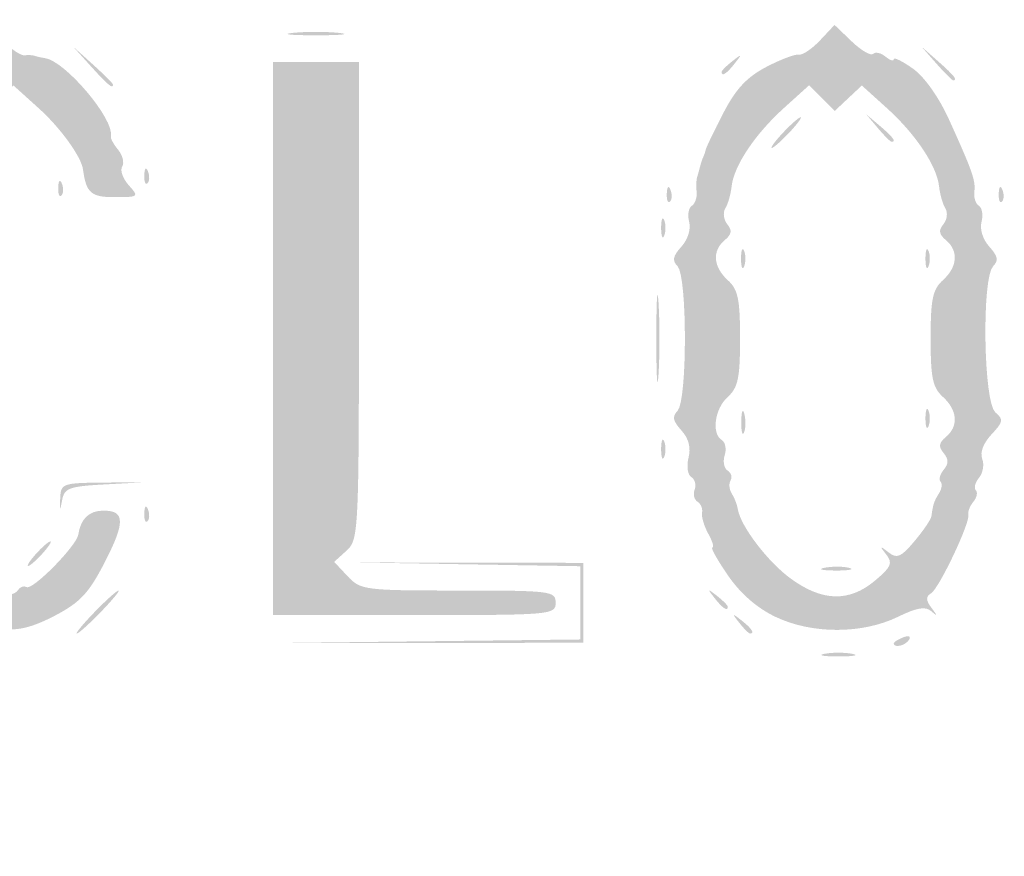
# Model space of a CAD drawing. Header units: inches. Extents: x -26.3 to 25.5, y -25.5 to 25.5.
# Tile 4 of 9: x -7.9 to -0.4, y -6.7 to -0.3. Entities that reach past the tile are written whole.
import ezdxf

# ---------------------------------------------------------------- set-up
doc = ezdxf.new("R2010")
doc.units = ezdxf.units.IN
doc.header["$MEASUREMENT"] = 0

msp = doc.modelspace()

# ---------------------------------------------------------------- hatches: boundary and pattern name
h = msp.add_hatch(color=7)
edge = h.paths.add_edge_path()
edge.add_spline(control_points=[(-0.4206, -25.401), (-0.5484, -25.3766), (-0.8122, -25.283), (-1.0068, -25.1931), (-1.3583, -25.0307), (-1.423, -24.9674), (-10.6884, -15.7223), (-26.3103, -0.1346), (-24.9922, -1.4677), (-25.1871, -1.0597), (-25.5742, -0.2491), (-25.5223, 0.5133), (-25.0257, 1.3126), (-24.8615, 1.5769), (-2.05, 24.4429), (-1.5488, 24.8456), (-0.9508, 25.3261), (-0.3133, 25.5165), (0.3552, 25.4142), (0.8336, 25.3409), (0.9984, 25.2703), (1.4089, 24.9622), (1.8259, 24.6492), (24.7572, 1.7049), (25.0293, 1.3284), (25.1509, 1.1601), (25.2728, 0.9084), (25.3472, 0.6719), (25.4511, 0.3418), (25.4643, 0.2323), (25.4421, -0.1148), (25.4087, -0.6357), (25.2786, -0.9872), (24.9636, -1.407), (24.6542, -1.8194), (1.6413, -24.8216), (1.3423, -25.0173), (0.7795, -25.3856), (0.1811, -25.5159), (-0.4206, -25.401)], knot_values=[0, 0, 0, 0, 1, 1, 1, 2, 2, 2, 3, 3, 3, 4, 4, 4, 5, 5, 5, 6, 6, 6, 7, 7, 7, 8, 8, 8, 9, 9, 9, 10, 10, 10, 11, 11, 11, 12, 12, 12, 13, 13, 13, 13], degree=3, periodic=0)
edge = h.paths.add_edge_path(flags=0)
edge.add_spline(control_points=[(0.4098, -25.3094), (0.7271, -25.2429), (1.0718, -25.1001), (1.3423, -24.9231), (1.6413, -24.7274), (24.5601, -1.8194), (24.8694, -1.407), (25.1844, -0.9872), (25.3145, -0.6357), (25.3479, -0.1148), (25.3701, 0.2323), (25.3569, 0.3418), (25.253, 0.6719), (25.1786, 0.9084), (25.0567, 1.1601), (24.9351, 1.3284), (24.663, 1.7049), (1.8259, 24.555), (1.4089, 24.868), (0.9984, 25.1761), (0.8336, 25.2467), (0.3552, 25.32), (-0.3133, 25.4223), (-0.9508, 25.2319), (-1.5488, 24.7515), (-2.0499, 24.3488), (-24.7673, 1.5769), (-24.9315, 1.3126), (-25.4282, 0.5133), (-25.48, -0.2492), (-25.0928, -1.0597), (-24.8978, -1.4679), (-26.2213, -0.1293), (-10.6884, -15.6281), (-1.423, -24.8732), (-1.3583, -24.9365), (-1.0068, -25.0989), (-0.4748, -25.3447), (-0.056, -25.4069), (0.4098, -25.3094)], knot_values=[0, 0, 0, 0, 1, 1, 1, 2, 2, 2, 3, 3, 3, 4, 4, 4, 5, 5, 5, 6, 6, 6, 7, 7, 7, 8, 8, 8, 9, 9, 9, 10, 10, 10, 11, 11, 11, 12, 12, 12, 13, 13, 13, 13], degree=3, periodic=0)
h = msp.add_hatch(color=7)
edge = h.paths.add_edge_path()
edge.add_spline(control_points=[(-0.3056, -24.5851), (-0.3382, -24.546), (-0.391, -24.5139), (-0.423, -24.5139), (-0.455, -24.5139), (-0.6002, -24.4539), (-0.7455, -24.3806), (-0.9308, -24.2871), (-1.0246, -24.2622), (-1.0594, -24.297), (-1.0943, -24.3319), (-4.5782, -20.8777), (-12.7279, -12.7279), (-21.3913, -4.0645), (-24.3331, -1.0955), (-24.2933, -1.0557), (-24.2534, -1.0159), (-24.2744, -0.9437), (-24.3757, -0.7719), (-24.4504, -0.6453), (-24.4988, -0.5416), (-24.4834, -0.5416), (-24.4679, -0.5416), (-24.4789, -0.5132), (-24.5077, -0.4784), (-24.5366, -0.4436), (-24.5464, -0.4014), (-24.5295, -0.3845), (-24.5126, -0.3676), (-24.5354, -0.3134), (-24.5801, -0.264), (-24.6332, -0.2052), (-24.644, -0.1635), (-24.6112, -0.1432), (-24.5462, -0.103), (-24.5462, 0.103), (-24.6112, 0.1432), (-24.644, 0.1635), (-24.6332, 0.2052), (-24.5801, 0.264), (-24.5354, 0.3134), (-24.5112, 0.3662), (-24.5263, 0.3813), (-24.5414, 0.3964), (-24.4846, 0.5438), (-24.4001, 0.7088), (-24.2913, 0.921), (-24.2611, 1.0235), (-24.2965, 1.059), (-24.332, 1.0944), (-20.9474, 4.5084), (-12.7279, 12.7279), (-4.1648, 21.2911), (-1.0953, 24.3329), (-1.0565, 24.2941), (-1.0177, 24.2552), (-0.9315, 24.2823), (-0.729, 24.3967), (-0.5778, 24.4822), (-0.4435, 24.5414), (-0.4304, 24.5283), (-0.4173, 24.5152), (-0.3803, 24.5207), (-0.3482, 24.5406), (-0.2723, 24.5875), (0.2723, 24.5875), (0.3482, 24.5406), (0.3803, 24.5207), (0.4191, 24.517), (0.4344, 24.5323), (0.4498, 24.5477), (0.4907, 24.5366), (0.5255, 24.5077), (0.5603, 24.4789), (0.5887, 24.4683), (0.5887, 24.4842), (0.5887, 24.5), (0.6894, 24.4506), (0.8124, 24.3742), (1.1191, 24.1838), (24.3423, 0.9396), (24.4116, 0.7535), (24.4406, 0.6758), (24.4884, 0.5487), (24.518, 0.471), (24.5619, 0.3553), (24.5929, -0.2911), (24.5587, -0.3768), (24.5535, -0.3897), (24.5439, -0.4215), (24.5375, -0.4474), (24.531, -0.4733), (24.5204, -0.5051), (24.5139, -0.5181), (24.5074, -0.531), (24.4994, -0.5575), (24.4961, -0.5769), (24.46, -0.7876), (22.9219, -2.3508), (12.6131, -12.6548), (2.8815, -22.3819), (0.9469, -24.2947), (0.73, -24.4038), (0.5875, -24.4754), (0.4461, -24.5289), (0.4156, -24.5227), (0.3852, -24.5165), (0.3485, -24.5306), (0.334, -24.5541), (0.3195, -24.5775), (0.2121, -24.5859), (0.0953, -24.5728), (-0.0299, -24.5587), (-0.1435, -24.5709), (-0.1818, -24.6026), (-0.2312, -24.6437), (-0.2605, -24.6395), (-0.3056, -24.5851)], knot_values=[0, 0, 0, 0, 1, 1, 1, 2, 2, 2, 3, 3, 3, 4, 4, 4, 5, 5, 5, 6, 6, 6, 7, 7, 7, 8, 8, 8, 9, 9, 9, 10, 10, 10, 11, 11, 11, 12, 12, 12, 13, 13, 13, 14, 14, 14, 15, 15, 15, 16, 16, 16, 17, 17, 17, 18, 18, 18, 19, 19, 19, 20, 20, 20, 21, 21, 21, 22, 22, 22, 23, 23, 23, 24, 24, 24, 25, 25, 25, 26, 26, 26, 27, 27, 27, 28, 28, 28, 29, 29, 29, 30, 30, 30, 31, 31, 31, 32, 32, 32, 33, 33, 33, 34, 34, 34, 35, 35, 35, 36, 36, 36, 37, 37, 37, 38, 38, 38, 39, 39, 39, 39], degree=3, periodic=0)
edge = h.paths.add_edge_path(flags=0)
edge.add_spline(control_points=[(0.0962, -24.0397), (0.1133, -24.0121), (0.1562, -24.0005), (0.1916, -24.0141), (0.227, -24.0277), (0.2688, -24.0182), (0.2843, -23.993), (0.2999, -23.9678), (0.3348, -23.9609), (0.3618, -23.9776), (0.4365, -24.0237), (23.8822, -0.5622), (23.9969, -0.3266), (24.091, -0.1331), (24.1196, 0.1195), (24.0547, 0.1845), (24.0205, 0.2186), (24.0143, 0.2399), (24.0017, 0.3646), (23.9937, 0.4441), (0.6045, 23.8342), (0.413, 23.9542), (0.3292, 24.0066), (0.2406, 24.0371), (0.216, 24.0219), (0.1915, 24.0067), (0.158, 24.0159), (0.1418, 24.0422), (0.1011, 24.1079), (-0.0865, 24.1024), (-0.1554, 24.0335), (-0.1865, 24.0024), (-0.2119, 23.9951), (-0.2119, 24.0173), (-0.2119, 24.0394), (-0.2543, 24.0192), (-0.3061, 23.9723), (-0.3579, 23.9254), (-0.4003, 23.9046), (-0.4003, 23.9261), (-0.4003, 23.9476), (-0.453, 23.9156), (-0.5175, 23.8551), (-0.5956, 23.7817), (-0.6199, 23.7273), (-0.5903, 23.6916), (-0.5597, 23.6547), (-4.1193, 20.0649), (-12.0999, 12.0844), (-19.4623, 4.7219), (-23.6663, 0.5507), (-23.6882, 0.5862), (-23.7318, 0.6568), (-23.8815, 0.5288), (-23.9815, 0.3355), (-24.0465, 0.2098), (-24.0445, 0.1925), (-23.954, 0.102)], knot_values=[0, 0, 0, 0, 1, 1, 1, 2, 2, 2, 3, 3, 3, 4, 4, 4, 5, 5, 5, 6, 6, 6, 7, 7, 7, 8, 8, 8, 9, 9, 9, 10, 10, 10, 11, 11, 11, 12, 12, 12, 13, 13, 13, 14, 14, 14, 15, 15, 15, 16, 16, 16, 17, 17, 17, 18, 18, 18, 19, 19, 19, 19], degree=3, periodic=0)
edge.add_line((-23.954, 0.102), (-23.8562, 0.0043))
edge.add_line((-23.8562, 0.0043), (-23.9533, -0.099))
edge.add_spline(control_points=[(-23.9533, -0.099), (-24.0427, -0.1942), (-24.0449, -0.2129), (-23.9808, -0.3368), (-23.8814, -0.5289), (-23.7317, -0.6566), (-23.6882, -0.5862), (-23.6663, -0.5507), (-19.4623, -4.7219), (-12.0999, -12.0844), (-4.1193, -20.0649), (-0.5597, -23.6547), (-0.5903, -23.6916), (-0.6717, -23.7897), (-0.2705, -24.0827), (-0.1795, -23.9916), (-0.1484, -23.9605), (-0.1123, -23.9692), (-0.0723, -24.0174), (-0.0016, -24.1025), (0.0529, -24.1098), (0.0962, -24.0397)], knot_values=[0, 0, 0, 0, 1, 1, 1, 2, 2, 2, 3, 3, 3, 4, 4, 4, 5, 5, 5, 6, 6, 6, 7, 7, 7, 7], degree=3, periodic=0)
h = msp.add_hatch(color=7)
edge = h.paths.add_edge_path()
edge.add_spline(control_points=[(-8.4101, -4.9452), (-8.4474, -4.9079), (-8.5202, -4.8707), (-8.5718, -4.8623), (-8.7486, -4.8339), (-8.9307, -4.6716), (-9.0551, -4.4315), (-9.1235, -4.2996), (-9.1804, -4.1775), (-9.1817, -4.1602), (-9.1829, -4.143), (-9.1983, -4.1144), (-9.216, -4.0967), (-9.2336, -4.0791), (-9.2375, -4.0371), (-9.2245, -4.0034), (-9.2116, -3.9697), (-9.2217, -3.9294), (-9.2469, -3.9138), (-9.2721, -3.8982), (-9.2823, -3.8454), (-9.2696, -3.7966), (-9.2568, -3.7477), (-9.2694, -3.6934), (-9.2977, -3.676), (-9.3267, -3.6581), (-9.3362, -3.5928), (-9.3195, -3.5263), (-9.2972, -3.4376), (-9.3207, -3.3762), (-9.4145, -3.2783), (-9.539, -3.1484), (-9.539, -3.1483), (-9.4439, -3.0622), (-9.3166, -2.947), (-9.3049, -2.3636), (-9.4271, -2.2285), (-9.5006, -2.1473), (-9.4989, -2.1349), (-9.3991, -2.0287), (-9.328, -1.953), (-9.3026, -1.8842), (-9.3226, -1.8212), (-9.3391, -1.7694), (-9.3291, -1.7124), (-9.3003, -1.6947), (-9.2716, -1.6769), (-9.2605, -1.6301), (-9.2757, -1.5906), (-9.2908, -1.551), (-9.2791, -1.4896), (-9.2496, -1.454), (-9.2201, -1.4185), (-9.2117, -1.3894), (-9.231, -1.3894), (-9.2503, -1.3894), (-9.2397, -1.3576), (-9.2074, -1.3187), (-9.1752, -1.2799), (-9.1614, -1.2481), (-9.1769, -1.2481), (-9.1923, -1.2481), (-9.1439, -1.1444), (-9.0692, -1.0177), (-8.971, -0.8511), (-8.9476, -0.7732), (-8.9848, -0.7359), (-9.0132, -0.7076), (-9.0215, -0.6696), (-9.0033, -0.6515), (-8.9852, -0.6334), (-8.9479, -0.6411), (-8.9204, -0.6686), (-8.8851, -0.7039), (-8.8103, -0.6867), (-8.6664, -0.6101), (-8.5542, -0.5505), (-8.4498, -0.5143), (-8.4344, -0.5297), (-8.419, -0.5451), (-8.3535, -0.508), (-8.2889, -0.4472)], knot_values=[0, 0, 0, 0, 1, 1, 1, 2, 2, 2, 3, 3, 3, 4, 4, 4, 5, 5, 5, 6, 6, 6, 7, 7, 7, 8, 8, 8, 9, 9, 9, 10, 10, 10, 11, 11, 11, 12, 12, 12, 13, 13, 13, 14, 14, 14, 15, 15, 15, 16, 16, 16, 17, 17, 17, 18, 18, 18, 19, 19, 19, 20, 20, 20, 21, 21, 21, 22, 22, 22, 23, 23, 23, 24, 24, 24, 25, 25, 25, 26, 26, 26, 27, 27, 27, 27], degree=3, periodic=0)
edge.add_line((-8.2889, -0.4472), (-8.1713, -0.3368))
edge.add_line((-8.1713, -0.3368), (-8.06, -0.4414))
edge.add_spline(control_points=[(-8.06, -0.4414), (-7.9988, -0.4989), (-7.9299, -0.5424), (-7.9069, -0.5382), (-7.884, -0.5339), (-7.8493, -0.5356), (-7.8299, -0.5419), (-7.8104, -0.5482), (-7.7751, -0.556), (-7.7514, -0.5593), (-7.5953, -0.5806), (-7.2156, -1.0308), (-7.2462, -1.1584), (-7.2499, -1.1739), (-7.2246, -1.2206), (-7.19, -1.2623), (-7.1554, -1.304), (-7.1416, -1.3616), (-7.1593, -1.3903), (-7.177, -1.4189), (-7.1543, -1.4834), (-7.1089, -1.5336), (-7.0286, -1.6224), (-7.0314, -1.6248), (-7.2166, -1.6248), (-7.399, -1.6248), (-7.4346, -1.5936), (-7.4598, -1.4113), (-7.4732, -1.3144), (-7.6327, -1.0938), (-7.796, -0.9462)], knot_values=[0, 0, 0, 0, 1, 1, 1, 2, 2, 2, 3, 3, 3, 4, 4, 4, 5, 5, 5, 6, 6, 6, 7, 7, 7, 8, 8, 8, 9, 9, 9, 10, 10, 10, 10], degree=3, periodic=0)
edge.add_line((-7.796, -0.9462), (-7.992, -0.7692))
edge.add_line((-7.992, -0.7692), (-8.0956, -0.8665))
edge.add_line((-8.0956, -0.8665), (-8.1991, -0.9638))
edge.add_line((-8.1991, -0.9638), (-8.2972, -0.8657))
edge.add_spline(control_points=[(-8.2972, -0.8657), (-8.3763, -0.7866), (-8.4137, -0.7775), (-8.4904, -0.8185), (-8.6208, -0.8883), (-8.9759, -1.2977), (-8.9469, -1.3448), (-8.9339, -1.3657), (-8.9452, -1.3964), (-8.972, -1.4129), (-8.9987, -1.4294), (-9.0078, -1.4636), (-8.9922, -1.4889), (-8.9766, -1.5141), (-8.9895, -1.5656), (-9.0208, -1.6034), (-9.0634, -1.6547), (-9.0643, -1.6881), (-9.0242, -1.7363), (-8.9836, -1.7853), (-8.9878, -1.8149), (-9.042, -1.8598), (-9.1428, -1.9435), (-9.1304, -2.1599), (-9.019, -2.2606), (-8.9459, -2.3269), (-8.9249, -2.4057), (-8.9249, -2.6139), (-8.9249, -2.822), (-8.9459, -2.9009), (-9.019, -2.9671), (-9.1332, -3.0704), (-9.141, -3.2586), (-9.0361, -3.3746), (-8.9732, -3.4441), (-8.9699, -3.4731), (-9.0183, -3.5314), (-9.0648, -3.5874), (-9.0654, -3.6177), (-9.0208, -3.6715), (-8.9895, -3.7092), (-8.9774, -3.762), (-8.9939, -3.7887), (-9.0805, -3.9289), (-8.4934, -4.6981), (-8.3618, -4.6168), (-8.3383, -4.6023), (-8.3058, -4.6119), (-8.2895, -4.6383), (-8.2733, -4.6646), (-8.1989, -4.6861), (-8.1242, -4.6861), (-8.0496, -4.6861), (-7.9752, -4.6646), (-7.9589, -4.6383), (-7.9426, -4.6119), (-7.913, -4.6005), (-7.8931, -4.6128), (-7.8475, -4.641), (-7.5089, -4.2978), (-7.4956, -4.2099), (-7.4772, -4.088), (-7.4126, -4.0268), (-7.3023, -4.0268), (-7.1365, -4.0268), (-7.135, -4.1162), (-7.2954, -4.4271), (-7.4158, -4.6603), (-7.4825, -4.7312), (-7.6768, -4.8326), (-7.8417, -4.9187), (-7.958, -4.9487), (-8.0649, -4.9325), (-8.1489, -4.9198), (-8.2457, -4.9327), (-8.28, -4.9612), (-8.3261, -4.9995), (-8.36, -4.9954), (-8.4101, -4.9452)], knot_values=[0, 0, 0, 0, 1, 1, 1, 2, 2, 2, 3, 3, 3, 4, 4, 4, 5, 5, 5, 6, 6, 6, 7, 7, 7, 8, 8, 8, 9, 9, 9, 10, 10, 10, 11, 11, 11, 12, 12, 12, 13, 13, 13, 14, 14, 14, 15, 15, 15, 16, 16, 16, 17, 17, 17, 18, 18, 18, 19, 19, 19, 20, 20, 20, 21, 21, 21, 22, 22, 22, 23, 23, 23, 24, 24, 24, 25, 25, 25, 26, 26, 26, 26], degree=3, periodic=0)
h = msp.add_hatch(color=7)
edge = h.paths.add_edge_path()
edge.add_spline(control_points=[(-5.8518, -0.366), (-5.7546, -0.3559), (-5.5957, -0.3559), (-5.4986, -0.366), (-5.4014, -0.3762), (-5.4809, -0.3845), (-5.6752, -0.3845), (-5.8694, -0.3845), (-5.9489, -0.3762), (-5.8518, -0.366)], knot_values=[0, 0, 0, 0, 1, 1, 1, 2, 2, 2, 3, 3, 3, 3], degree=3, periodic=0)
h = msp.add_hatch(color=7)
edge = h.paths.add_edge_path()
edge.add_spline(control_points=[(-2.1524, -4.8415), (-2.2947, -4.7739), (-2.4221, -4.6632), (-2.5181, -4.5236), (-2.5992, -4.4058), (-2.6531, -4.3094), (-2.638, -4.3094), (-2.6229, -4.3094), (-2.6369, -4.2617), (-2.6692, -4.2034), (-2.7014, -4.1451), (-2.7228, -4.0725), (-2.7167, -4.0421), (-2.7106, -4.0117), (-2.7264, -3.9739), (-2.7519, -3.9582), (-2.7773, -3.9424), (-2.787, -3.9006), (-2.7734, -3.8652), (-2.7599, -3.8298), (-2.7715, -3.7868), (-2.7992, -3.7696), (-2.8272, -3.7524), (-2.8366, -3.6863), (-2.8204, -3.6217), (-2.8007, -3.5432), (-2.8188, -3.4743), (-2.8756, -3.4115), (-2.9404, -3.3399), (-2.9472, -3.3052), (-2.9048, -3.2627), (-2.8292, -3.1871), (-2.8292, -2.229), (-2.9048, -2.1534), (-2.9472, -2.111), (-2.9404, -2.0762), (-2.8753, -2.0043), (-2.8256, -1.9494), (-2.8008, -1.8709), (-2.8155, -1.8148), (-2.8293, -1.7622), (-2.8203, -1.7066), (-2.7956, -1.6914), (-2.7709, -1.6761), (-2.7541, -1.6284), (-2.7583, -1.5853), (-2.7626, -1.5423), (-2.7609, -1.4912), (-2.7547, -1.4718), (-2.7485, -1.4523), (-2.7381, -1.4153), (-2.7316, -1.3894), (-2.7251, -1.3635), (-2.7145, -1.3317), (-2.7081, -1.3187), (-2.7016, -1.3058), (-2.6926, -1.2793), (-2.6882, -1.2598), (-2.6837, -1.2404), (-2.6226, -1.1136), (-2.5524, -0.978), (-2.4578, -0.7955), (-2.3728, -0.7044), (-2.2249, -0.6271), (-2.1151, -0.5697), (-2.0024, -0.5271), (-1.9746, -0.5324), (-1.9469, -0.5376), (-1.8741, -0.4886), (-1.8129, -0.4235)], knot_values=[0, 0, 0, 0, 1, 1, 1, 2, 2, 2, 3, 3, 3, 4, 4, 4, 5, 5, 5, 6, 6, 6, 7, 7, 7, 8, 8, 8, 9, 9, 9, 10, 10, 10, 11, 11, 11, 12, 12, 12, 13, 13, 13, 14, 14, 14, 15, 15, 15, 16, 16, 16, 17, 17, 17, 18, 18, 18, 19, 19, 19, 20, 20, 20, 21, 21, 21, 22, 22, 22, 23, 23, 23, 23], degree=3, periodic=0)
edge.add_line((-1.8129, -0.4235), (-1.7017, -0.3051))
edge.add_line((-1.7017, -0.3051), (-1.5696, -0.4317))
edge.add_spline(control_points=[(-1.5696, -0.4317), (-1.4969, -0.5013), (-1.4233, -0.5441), (-1.406, -0.5268), (-1.3886, -0.5095), (-1.346, -0.5189), (-1.3113, -0.5478), (-1.2765, -0.5766), (-1.2481, -0.5856), (-1.2481, -0.5677), (-1.2481, -0.5498), (-1.1818, -0.5824), (-1.1008, -0.6401), (-1.0125, -0.7029), (-0.9016, -0.8597), (-0.8237, -1.0318), (-0.6423, -1.4325), (-0.62, -1.4963), (-0.6308, -1.5853), (-0.636, -1.6284), (-0.6201, -1.6761), (-0.5954, -1.6914), (-0.5707, -1.7066), (-0.5617, -1.7622), (-0.5755, -1.8148), (-0.5901, -1.8709), (-0.5653, -1.9494), (-0.5157, -2.0043), (-0.4506, -2.0762), (-0.4437, -2.111), (-0.4862, -2.1534), (-0.5752, -2.2424), (-0.5608, -3.1987), (-0.4694, -3.2745), (-0.4053, -3.3277), (-0.4087, -3.3467), (-0.4989, -3.4427), (-0.5615, -3.5094), (-0.589, -3.5814), (-0.5703, -3.63), (-0.5536, -3.6735), (-0.5646, -3.7387), (-0.5946, -3.7749), (-0.6247, -3.8111), (-0.6358, -3.8541), (-0.6194, -3.8705), (-0.603, -3.8869), (-0.6113, -3.9266), (-0.6379, -3.9586), (-0.6645, -3.9907), (-0.6817, -4.035), (-0.6762, -4.0571), (-0.6611, -4.1182), (-0.9001, -4.6222), (-0.9625, -4.6608), (-1.0035, -4.6861), (-1.0025, -4.714), (-0.9583, -4.7727), (-0.9107, -4.8359), (-0.9109, -4.8408), (-0.9595, -4.7981), (-1.0046, -4.7583), (-1.0685, -4.7689), (-1.2162, -4.8407), (-1.49, -4.9737), (-1.8734, -4.974), (-2.1524, -4.8415)], knot_values=[0, 0, 0, 0, 1, 1, 1, 2, 2, 2, 3, 3, 3, 4, 4, 4, 5, 5, 5, 6, 6, 6, 7, 7, 7, 8, 8, 8, 9, 9, 9, 10, 10, 10, 11, 11, 11, 12, 12, 12, 13, 13, 13, 14, 14, 14, 15, 15, 15, 16, 16, 16, 17, 17, 17, 18, 18, 18, 19, 19, 19, 20, 20, 20, 21, 21, 21, 22, 22, 22, 22], degree=3, periodic=0)
edge = h.paths.add_edge_path(flags=0)
edge.add_spline(control_points=[(-1.3916, -4.5631), (-1.2669, -4.4582), (-1.2543, -4.4286), (-1.3056, -4.3629), (-1.3583, -4.2954), (-1.3563, -4.2933), (-1.2887, -4.346), (-1.223, -4.3974), (-1.1935, -4.3847), (-1.0885, -4.26), (-1.0209, -4.1796), (-0.9628, -4.0942), (-0.9596, -4.0703), (-0.9471, -3.9778), (-0.9392, -3.9541), (-0.9012, -3.8941), (-0.8796, -3.86), (-0.8744, -3.8196), (-0.8897, -3.8043), (-0.905, -3.789), (-0.894, -3.748), (-0.8651, -3.7132), (-0.8265, -3.6667), (-0.8268, -3.633), (-0.8661, -3.5856), (-0.9068, -3.5366), (-0.9025, -3.5071), (-0.8483, -3.4621), (-0.75, -3.3805), (-0.7592, -3.2569), (-0.8713, -3.1555), (-0.9499, -3.0843), (-0.9655, -3.0104), (-0.9655, -2.7081), (-0.9655, -2.4057), (-0.9499, -2.3318), (-0.8713, -2.2606), (-0.7592, -2.1592), (-0.75, -2.0357), (-0.8483, -1.954), (-0.9013, -1.9101), (-0.9063, -1.8789), (-0.8678, -1.8326), (-0.8394, -1.7983), (-0.8325, -1.7437), (-0.8525, -1.7113), (-0.8725, -1.6789), (-0.8942, -1.6032), (-0.9006, -1.5432), (-0.9174, -1.3859), (-1.0796, -1.1423), (-1.3007, -0.9425)], knot_values=[0, 0, 0, 0, 1, 1, 1, 2, 2, 2, 3, 3, 3, 4, 4, 4, 5, 5, 5, 6, 6, 6, 7, 7, 7, 8, 8, 8, 9, 9, 9, 10, 10, 10, 11, 11, 11, 12, 12, 12, 13, 13, 13, 14, 14, 14, 15, 15, 15, 16, 16, 16, 17, 17, 17, 17], degree=3, periodic=0)
edge.add_line((-1.3007, -0.9425), (-1.4926, -0.7692))
edge.add_line((-1.4926, -0.7692), (-1.5962, -0.8665))
edge.add_line((-1.5962, -0.8665), (-1.6998, -0.9638))
edge.add_line((-1.6998, -0.9638), (-1.798, -0.8656))
edge.add_line((-1.798, -0.8656), (-1.8963, -0.7673))
edge.add_line((-1.8963, -0.7673), (-2.0892, -0.9416))
edge.add_spline(control_points=[(-2.0892, -0.9416), (-2.3113, -1.1422), (-2.4736, -1.3856), (-2.4904, -1.5432), (-2.4968, -1.6032), (-2.5184, -1.6789), (-2.5385, -1.7113), (-2.5585, -1.7437), (-2.5516, -1.7983), (-2.5232, -1.8326), (-2.4847, -1.8789), (-2.4897, -1.9101), (-2.5426, -1.954), (-2.641, -2.0357), (-2.6317, -2.1592), (-2.5197, -2.2606), (-2.441, -2.3318), (-2.4255, -2.4057), (-2.4255, -2.7081), (-2.4255, -3.0104), (-2.441, -3.0843), (-2.5197, -3.1555), (-2.6201, -3.2464), (-2.646, -3.4362), (-2.5649, -3.4864), (-2.5379, -3.503), (-2.5282, -3.5555), (-2.5432, -3.6029), (-2.5583, -3.6504), (-2.5482, -3.703), (-2.5208, -3.7199), (-2.4934, -3.7369), (-2.4832, -3.7704), (-2.4981, -3.7946), (-2.513, -3.8187), (-2.5087, -3.8649), (-2.4885, -3.8973), (-2.4682, -3.9296), (-2.4477, -3.9823), (-2.4429, -4.0143), (-2.4231, -4.1445), (-2.2124, -4.4208), (-2.035, -4.5493), (-1.7938, -4.7241), (-1.5882, -4.7285), (-1.3916, -4.5631)], knot_values=[0, 0, 0, 0, 1, 1, 1, 2, 2, 2, 3, 3, 3, 4, 4, 4, 5, 5, 5, 6, 6, 6, 7, 7, 7, 8, 8, 8, 9, 9, 9, 10, 10, 10, 11, 11, 11, 12, 12, 12, 13, 13, 13, 14, 14, 14, 15, 15, 15, 15], degree=3, periodic=0)
h = msp.add_hatch(color=7)
edge = h.paths.add_edge_path()
edge.add_line((-7.3972, -0.624), (-7.5355, -0.471))
edge.add_line((-7.5355, -0.471), (-7.3824, -0.6093))
edge.add_spline(control_points=[(-7.3824, -0.6093), (-7.2982, -0.6854), (-7.2294, -0.7543), (-7.2294, -0.7624), (-7.2294, -0.7987), (-7.2682, -0.7667), (-7.3972, -0.624)], knot_values=[0, 0, 0, 0, 1, 1, 1, 2, 2, 2, 2], degree=3, periodic=0)
h = msp.add_hatch(color=7)
edge = h.paths.add_edge_path()
edge.add_spline(control_points=[(-2.5668, -0.6651), (-2.5668, -0.6553), (-2.5297, -0.6183), (-2.4844, -0.5827), (-2.4097, -0.5241), (-2.408, -0.5258), (-2.4666, -0.6005), (-2.5281, -0.6789), (-2.5668, -0.7039), (-2.5668, -0.6651)], knot_values=[0, 0, 0, 0, 1, 1, 1, 2, 2, 2, 3, 3, 3, 3], degree=3, periodic=0)
h = msp.add_hatch(color=7)
edge = h.paths.add_edge_path()
edge.add_line((-0.922, -0.6005), (-1.0361, -0.471))
edge.add_line((-1.0361, -0.471), (-0.9066, -0.5851))
edge.add_spline(control_points=[(-0.9066, -0.5851), (-0.7856, -0.6919), (-0.7555, -0.73), (-0.7924, -0.73), (-0.8009, -0.73), (-0.8592, -0.6717), (-0.922, -0.6005)], knot_values=[0, 0, 0, 0, 1, 1, 1, 2, 2, 2, 2], degree=3, periodic=0)
h = msp.add_hatch(color=7)
edge = h.paths.add_edge_path()
edge.add_line((-6.0048, -2.7081), (-6.0048, -0.5887))
edge.add_line((-6.0048, -0.5887), (-5.6752, -0.5887))
edge.add_line((-5.6752, -0.5887), (-5.3455, -0.5887))
edge.add_line((-5.3455, -0.5887), (-5.3455, -2.4182))
edge.add_spline(control_points=[(-5.3455, -2.4182), (-5.3455, -4.1925), (-5.3484, -4.2503), (-5.4404, -4.3336)], knot_values=[0, 0, 0, 0, 1, 1, 1, 1], degree=3, periodic=0)
edge.add_line((-5.4404, -4.3336), (-5.5353, -4.4195))
edge.add_line((-5.5353, -4.4195), (-5.4322, -4.5293))
edge.add_spline(control_points=[(-5.4322, -4.5293), (-5.3326, -4.6353), (-5.3035, -4.639), (-4.5837, -4.639), (-3.8698, -4.639), (-3.8384, -4.643), (-3.8384, -4.7332), (-3.8384, -4.8247), (-3.8698, -4.8274), (-4.9216, -4.8274)], knot_values=[0, 0, 0, 0, 1, 1, 1, 2, 2, 2, 3, 3, 3, 3], degree=3, periodic=0)
edge.add_line((-4.9216, -4.8274), (-6.0048, -4.8274))
edge.add_line((-6.0048, -4.8274), (-6.0048, -2.7081))
h = msp.add_hatch(color=7)
edge = h.paths.add_edge_path()
edge.add_spline(control_points=[(-2.0958, -1.1303), (-2.035, -1.0656), (-1.9746, -1.0126), (-1.9616, -1.0126), (-1.9487, -1.0126), (-1.9879, -1.0656), (-2.0487, -1.1303), (-2.1096, -1.1951), (-2.1699, -1.2481), (-2.1829, -1.2481), (-2.1958, -1.2481), (-2.1566, -1.1951), (-2.0958, -1.1303)], knot_values=[0, 0, 0, 0, 1, 1, 1, 2, 2, 2, 3, 3, 3, 4, 4, 4, 4], degree=3, periodic=0)
h = msp.add_hatch(color=7)
edge = h.paths.add_edge_path()
edge.add_line((-1.3703, -1.095), (-1.46, -0.989))
edge.add_line((-1.46, -0.989), (-1.354, -1.0788))
edge.add_spline(control_points=[(-1.354, -1.0788), (-1.2545, -1.1631), (-1.2266, -1.201), (-1.2643, -1.201), (-1.2733, -1.201), (-1.3209, -1.1533), (-1.3703, -1.095)], knot_values=[0, 0, 0, 0, 1, 1, 1, 2, 2, 2, 2], degree=3, periodic=0)
h = msp.add_hatch(color=7)
edge = h.paths.add_edge_path()
edge.add_spline(control_points=[(-6.9902, -1.4561), (-6.9879, -1.4012), (-6.9767, -1.3901), (-6.9617, -1.4276), (-6.9481, -1.4616), (-6.9498, -1.5022), (-6.9654, -1.5179), (-6.9811, -1.5335), (-6.9922, -1.5057), (-6.9902, -1.4561)], knot_values=[0, 0, 0, 0, 1, 1, 1, 2, 2, 2, 3, 3, 3, 3], degree=3, periodic=0)
h = msp.add_hatch(color=7)
edge = h.paths.add_edge_path()
edge.add_spline(control_points=[(-7.6495, -1.5503), (-7.6473, -1.4954), (-7.6361, -1.4842), (-7.6211, -1.5218), (-7.6075, -1.5558), (-7.6091, -1.5964), (-7.6248, -1.6121), (-7.6404, -1.6277), (-7.6516, -1.5999), (-7.6495, -1.5503)], knot_values=[0, 0, 0, 0, 1, 1, 1, 2, 2, 2, 3, 3, 3, 3], degree=3, periodic=0)
h = msp.add_hatch(color=7)
edge = h.paths.add_edge_path()
edge.add_spline(control_points=[(-2.9869, -1.5974), (-2.9847, -1.5425), (-2.9735, -1.5313), (-2.9585, -1.5689), (-2.9449, -1.6029), (-2.9465, -1.6435), (-2.9622, -1.6592), (-2.9778, -1.6748), (-2.989, -1.647), (-2.9869, -1.5974)], knot_values=[0, 0, 0, 0, 1, 1, 1, 2, 2, 2, 3, 3, 3, 3], degree=3, periodic=0)
h = msp.add_hatch(color=7)
edge = h.paths.add_edge_path()
edge.add_spline(control_points=[(-0.4437, -1.5974), (-0.4414, -1.5425), (-0.4303, -1.5313), (-0.4152, -1.5689), (-0.4016, -1.6029), (-0.4033, -1.6435), (-0.419, -1.6592), (-0.4346, -1.6748), (-0.4457, -1.647), (-0.4437, -1.5974)], knot_values=[0, 0, 0, 0, 1, 1, 1, 2, 2, 2, 3, 3, 3, 3], degree=3, periodic=0)
h = msp.add_hatch(color=7)
edge = h.paths.add_edge_path()
edge.add_spline(control_points=[(-3.0303, -1.8603), (-3.0303, -1.7956), (-3.0196, -1.7691), (-3.0066, -1.8015), (-2.9935, -1.8338), (-2.9935, -1.8868), (-3.0066, -1.9192), (-3.0196, -1.9516), (-3.0303, -1.9251), (-3.0303, -1.8603)], knot_values=[0, 0, 0, 0, 1, 1, 1, 2, 2, 2, 3, 3, 3, 3], degree=3, periodic=0)
h = msp.add_hatch(color=7)
edge = h.paths.add_edge_path()
edge.add_spline(control_points=[(-2.4181, -2.0958), (-2.4181, -2.0311), (-2.4074, -2.0046), (-2.3943, -2.0369), (-2.3812, -2.0693), (-2.3812, -2.1223), (-2.3943, -2.1547), (-2.4074, -2.1871), (-2.4181, -2.1606), (-2.4181, -2.0958)], knot_values=[0, 0, 0, 0, 1, 1, 1, 2, 2, 2, 3, 3, 3, 3], degree=3, periodic=0)
h = msp.add_hatch(color=7)
edge = h.paths.add_edge_path()
edge.add_spline(control_points=[(-1.0051, -2.0958), (-1.0051, -2.0311), (-0.9945, -2.0046), (-0.9814, -2.0369), (-0.9683, -2.0693), (-0.9683, -2.1223), (-0.9814, -2.1547), (-0.9945, -2.1871), (-1.0051, -2.1606), (-1.0051, -2.0958)], knot_values=[0, 0, 0, 0, 1, 1, 1, 2, 2, 2, 3, 3, 3, 3], degree=3, periodic=0)
h = msp.add_hatch(color=7)
edge = h.paths.add_edge_path()
edge.add_spline(control_points=[(-3.067, -2.7081), (-3.067, -2.4102), (-3.0594, -2.2883), (-3.05, -2.4373), (-3.0407, -2.5862), (-3.0407, -2.8299), (-3.05, -2.9789), (-3.0594, -3.1278), (-3.067, -3.006), (-3.067, -2.7081)], knot_values=[0, 0, 0, 0, 1, 1, 1, 2, 2, 2, 3, 3, 3, 3], degree=3, periodic=0)
h = msp.add_hatch(color=7)
edge = h.paths.add_edge_path()
edge.add_spline(control_points=[(-2.4163, -3.3439), (-2.4153, -3.2662), (-2.4048, -3.2401), (-2.3929, -3.2859), (-2.3809, -3.3317), (-2.3817, -3.3953), (-2.3946, -3.4272), (-2.4075, -3.4591), (-2.4173, -3.4216), (-2.4163, -3.3439)], knot_values=[0, 0, 0, 0, 1, 1, 1, 2, 2, 2, 3, 3, 3, 3], degree=3, periodic=0)
h = msp.add_hatch(color=7)
edge = h.paths.add_edge_path()
edge.add_spline(control_points=[(-1.0051, -3.3203), (-1.0051, -3.2556), (-0.9945, -3.2291), (-0.9814, -3.2615), (-0.9683, -3.2938), (-0.9683, -3.3468), (-0.9814, -3.3792), (-0.9945, -3.4116), (-1.0051, -3.3851), (-1.0051, -3.3203)], knot_values=[0, 0, 0, 0, 1, 1, 1, 2, 2, 2, 3, 3, 3, 3], degree=3, periodic=0)
h = msp.add_hatch(color=7)
edge = h.paths.add_edge_path()
edge.add_spline(control_points=[(-3.0303, -3.5558), (-3.0303, -3.4911), (-3.0196, -3.4646), (-3.0066, -3.4969), (-2.9935, -3.5293), (-2.9935, -3.5823), (-3.0066, -3.6147), (-3.0196, -3.6471), (-3.0303, -3.6206), (-3.0303, -3.5558)], knot_values=[0, 0, 0, 0, 1, 1, 1, 2, 2, 2, 3, 3, 3, 3], degree=3, periodic=0)
h = msp.add_hatch(color=7)
edge = h.paths.add_edge_path()
edge.add_spline(control_points=[(-7.6342, -3.9326), (-7.6298, -3.819), (-7.6182, -3.8147), (-7.3, -3.8118)], knot_values=[0, 0, 0, 0, 1, 1, 1, 1], degree=3, periodic=0)
edge.add_line((-7.3, -3.8118), (-6.9703, -3.8087))
edge.add_line((-6.9703, -3.8087), (-7.2853, -3.8255))
edge.add_spline(control_points=[(-7.2853, -3.8255), (-7.5665, -3.8406), (-7.6023, -3.8536), (-7.6195, -3.9464), (-7.6356, -4.0332), (-7.638, -4.0309), (-7.6342, -3.9326)], knot_values=[0, 0, 0, 0, 1, 1, 1, 2, 2, 2, 2], degree=3, periodic=0)
h = msp.add_hatch(color=7)
edge = h.paths.add_edge_path()
edge.add_spline(control_points=[(-6.9902, -4.0464), (-6.9879, -3.9915), (-6.9767, -3.9804), (-6.9617, -4.018), (-6.9481, -4.0519), (-6.9498, -4.0926), (-6.9654, -4.1082), (-6.9811, -4.1239), (-6.9922, -4.0961), (-6.9902, -4.0464)], knot_values=[0, 0, 0, 0, 1, 1, 1, 2, 2, 2, 3, 3, 3, 3], degree=3, periodic=0)
h = msp.add_hatch(color=7)
edge = h.paths.add_edge_path()
edge.add_spline(control_points=[(-7.8181, -4.3565), (-7.7712, -4.3047), (-7.7222, -4.2623), (-7.7093, -4.2623), (-7.6963, -4.2623), (-7.7241, -4.3047), (-7.771, -4.3565), (-7.8179, -4.4083), (-7.8668, -4.4507), (-7.8798, -4.4507), (-7.8927, -4.4507), (-7.865, -4.4083), (-7.8181, -4.3565)], knot_values=[0, 0, 0, 0, 1, 1, 1, 2, 2, 2, 3, 3, 3, 4, 4, 4, 4], degree=3, periodic=0)
msp.add_hatch(color=7).paths.add_polyline_path([(-4.8392, -5.028), (-3.65, -5.0142), (-3.65, -4.7335), (-3.65, -4.4528), (-4.5095, -4.4383), (-5.369, -4.4237), (-4.4977, -4.4254), (-3.6265, -4.4271), (-3.6265, -4.7332), (-3.6265, -5.0394), (-4.8274, -5.0406), (-6.0284, -5.0419), (-4.8392, -5.028)])
h = msp.add_hatch(color=7)
edge = h.paths.add_edge_path()
edge.add_spline(control_points=[(-1.7774, -4.4644), (-1.7188, -4.4532), (-1.634, -4.4536), (-1.589, -4.4654), (-1.5439, -4.4772), (-1.5919, -4.4864), (-1.6955, -4.4859), (-1.7991, -4.4853), (-1.8359, -4.4757), (-1.7774, -4.4644)], knot_values=[0, 0, 0, 0, 1, 1, 1, 2, 2, 2, 3, 3, 3, 3], degree=3, periodic=0)
h = msp.add_hatch(color=7)
edge = h.paths.add_edge_path()
edge.add_spline(control_points=[(-7.3707, -4.8039), (-7.2828, -4.7132), (-7.2003, -4.639), (-7.1873, -4.639), (-7.1744, -4.639), (-7.2357, -4.7132), (-7.3236, -4.8039), (-7.4114, -4.8945), (-7.4939, -4.9687), (-7.5069, -4.9687), (-7.5198, -4.9687), (-7.4585, -4.8945), (-7.3707, -4.8039)], knot_values=[0, 0, 0, 0, 1, 1, 1, 2, 2, 2, 3, 3, 3, 4, 4, 4, 4], degree=3, periodic=0)
h = msp.add_hatch(color=7)
edge = h.paths.add_edge_path()
edge.add_spline(control_points=[(-2.6199, -4.6979), (-2.6785, -4.6232), (-2.6768, -4.6215), (-2.6021, -4.6801), (-2.5568, -4.7157), (-2.5197, -4.7528), (-2.5197, -4.7625), (-2.5197, -4.8013), (-2.5584, -4.7764), (-2.6199, -4.6979)], knot_values=[0, 0, 0, 0, 1, 1, 1, 2, 2, 2, 3, 3, 3, 3], degree=3, periodic=0)
h = msp.add_hatch(color=7)
edge = h.paths.add_edge_path()
edge.add_spline(control_points=[(-2.4315, -4.8863), (-2.4901, -4.8116), (-2.4884, -4.8099), (-2.4137, -4.8685), (-2.3353, -4.93), (-2.3103, -4.9687), (-2.3491, -4.9687), (-2.3589, -4.9687), (-2.3959, -4.9316), (-2.4315, -4.8863)], knot_values=[0, 0, 0, 0, 1, 1, 1, 2, 2, 2, 3, 3, 3, 3], degree=3, periodic=0)
h = msp.add_hatch(color=7)
edge = h.paths.add_edge_path()
edge.add_spline(control_points=[(-1.2481, -5.0444), (-1.2481, -5.0342), (-1.2152, -5.0133), (-1.175, -4.9978), (-1.1331, -4.9818), (-1.1142, -4.9897), (-1.1307, -5.0164), (-1.1583, -5.0611), (-1.2481, -5.0825), (-1.2481, -5.0444)], knot_values=[0, 0, 0, 0, 1, 1, 1, 2, 2, 2, 3, 3, 3, 3], degree=3, periodic=0)
h = msp.add_hatch(color=7)
edge = h.paths.add_edge_path()
edge.add_spline(control_points=[(-1.7779, -5.1239), (-1.7196, -5.1126), (-1.6243, -5.1126), (-1.566, -5.1239), (-1.5077, -5.1351), (-1.5554, -5.1443), (-1.6719, -5.1443), (-1.7885, -5.1443), (-1.8362, -5.1351), (-1.7779, -5.1239)], knot_values=[0, 0, 0, 0, 1, 1, 1, 2, 2, 2, 3, 3, 3, 3], degree=3, periodic=0)

doc.saveas('drawing.dxf')
